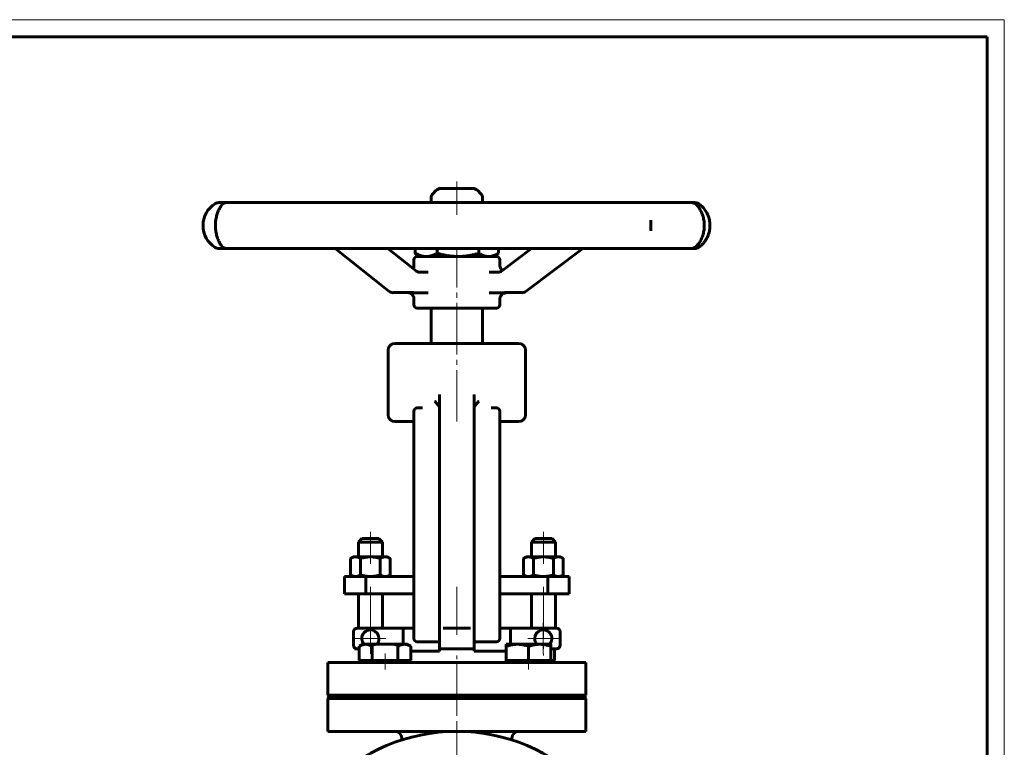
# Model space of a CAD drawing. Header units: millimetres. Extents: x 0 to 594, y 0 to 420.
# Tile 4 of 4: x 308 to 594, y 209 to 420. Entities that reach past the tile are written whole.
import ezdxf

# ---------------------------------------------------------------- set-up
doc = ezdxf.new("R2010")
doc.units = ezdxf.units.MM
for name, pattern in [('K5LT-1', [0]), ('K5LT_AXLED', [19.5, 15, -1.5, 1.5, -1.5]), ('K5LT_BASIC', [0]), ('K5LT_THIN', [0])]:
    doc.linetypes.add(name, pattern=pattern)
doc.layers.add('Системный слой (1)', color=251, linetype='Continuous', true_color=0x6c6c6c)

# ---------------------------------------------------------------- blocks, each defined once
blk = doc.blocks.new('U16')
at = {"layer": 'Системный слой (1)', "color": 143, "linetype": 'K5LT_BASIC', "lineweight": 60, "true_color": 0x33acca}
for p, q in [((422.24, 347.65), (422.33, 347.86)), ((422.33, 347.86), (422.37, 348)), ((422.37, 348), (422.37, 348.05))]:
    blk.add_line(p, q, dxfattribs=at)
blk = doc.blocks.new('U17')
at = {"layer": 'Системный слой (1)', "color": 143, "linetype": 'K5LT_BASIC', "lineweight": 60, "true_color": 0x33acca}
for p, q in [((446.77, 351.99), (446.84, 352.03)), ((446.84, 352.03), (446.91, 352.08)), ((446.91, 352.08), (446.99, 352.12)), ((444.14, 351.18), (444.99, 351.27)), ((444.99, 351.27), (445.85, 351.54)), ((445.85, 351.54), (446.77, 351.99))]:
    blk.add_line(p, q, dxfattribs=at)
blk = doc.blocks.new('U18')
at = {"layer": 'Системный слой (1)', "color": 143, "linetype": 'K5LT_BASIC', "lineweight": 60, "true_color": 0x33acca}
for start, end in [(0, 222.8436), (317.1564, 0)]:
    blk.add_arc((409.74, 240.18), 2.5, start, end, dxfattribs=at)
blk = doc.blocks.new('U19')
at = {"layer": 'Системный слой (1)', "color": 143, "linetype": 'K5LT_BASIC', "lineweight": 60, "true_color": 0x33acca}
for p, q in [((422.37, 348.02), (422.37, 350.18)), ((422.37, 337.18), (422.37, 339.33))]:
    blk.add_line(p, q, dxfattribs=at)
blk = doc.blocks.new('U20')
at = {"layer": 'Системный слой (1)', "color": 143, "linetype": 'K5LT_BASIC', "lineweight": 60, "true_color": 0x33acca}
for p, q in [((435.08, 370.93), (430.2, 370.93)), ((439.54, 370.93), (435.08, 370.93))]:
    blk.add_line(p, q, dxfattribs=at)
blk = doc.blocks.new('U21')
at = {"layer": 'Системный слой (1)', "color": 143, "linetype": 'K5LT_BASIC', "lineweight": 60, "true_color": 0x33acca}
for p, q in [((447.42, 348.13), (447.37, 348.51)), ((447.66, 347.57), (447.42, 348.13)), ((448.1, 347.09), (447.66, 347.57))]:
    blk.add_line(p, q, dxfattribs=at)
blk = doc.blocks.new('U22')
at = {"layer": 'Системный слой (1)', "color": 143, "linetype": 'K5LT_BASIC', "lineweight": 60, "true_color": 0x33acca}
for p, q in [((448.74, 340.67), (449.31, 340.67)), ((449.31, 340.67), (453.81, 340.67))]:
    blk.add_line(p, q, dxfattribs=at)
blk = doc.blocks.new('U23')
at = {"layer": 'Системный слой (1)', "color": 143, "linetype": 'K5LT_BASIC', "lineweight": 60, "true_color": 0x33acca}
for p, q in [((447.37, 348.49), (447.37, 350.18)), ((447.37, 337.18), (447.37, 338.84))]:
    blk.add_line(p, q, dxfattribs=at)
blk = doc.blocks.new('U24')
at = {"layer": 'Системный слой (1)', "color": 143, "linetype": 'K5LT_BASIC', "lineweight": 60, "true_color": 0x33acca}
for p, q in [((420.6, 340.67), (420.6, 340.67)), ((420.6, 340.67), (421.58, 340.39)), ((421.58, 340.39), (422.23, 339.7)), ((422.23, 339.7), (422.38, 339.28))]:
    blk.add_line(p, q, dxfattribs=at)
blk = doc.blocks.new('U25')
at = {"layer": 'Системный слой (1)', "color": 143, "linetype": 'K5LT_BASIC', "lineweight": 60, "true_color": 0x33acca}
for p, q in [((446.65, 307.14), (446.75, 307.11)), ((446.75, 307.11), (446.84, 307.07)), ((446.84, 307.07), (446.93, 307.01))]:
    blk.add_line(p, q, dxfattribs=at)
blk = doc.blocks.new('U26')
at = {"layer": 'Системный слой (1)', "color": 143, "linetype": 'K5LT_BASIC', "lineweight": 60, "true_color": 0x33acca}
for p, q in [((416.34, 340.67), (420.6, 340.67)), ((420.6, 340.67), (422.26, 340.67))]:
    blk.add_line(p, q, dxfattribs=at)
blk = doc.blocks.new('U27')
at = {"layer": 'Системный слой (1)', "color": 143, "linetype": 'K5LT_BASIC', "lineweight": 60, "true_color": 0x33acca}
for start, end in [(317.1564, 180), (180, 222.8436)]:
    blk.add_arc((460, 240.18), 2.5, start, end, dxfattribs=at)
blk = doc.blocks.new('U28')
at = {"layer": 'Системный слой (1)', "color": 143, "linetype": 'K5LT_BASIC', "lineweight": 60, "true_color": 0x33acca}
for p, q in [((397.37, 223.68), (434.87, 223.68)), ((434.87, 223.68), (472.37, 223.68))]:
    blk.add_line(p, q, dxfattribs=at)
blk = doc.blocks.new('U30')
at = {"layer": 'Системный слой (1)', "color": 143, "linetype": 'K5LT_BASIC', "lineweight": 60, "true_color": 0x33acca}
for p, q in [((397.37, 213.18), (434.87, 213.18)), ((434.87, 213.18), (472.37, 213.18))]:
    blk.add_line(p, q, dxfattribs=at)
blk = doc.blocks.new('U32')
at = {"layer": 'Системный слой (1)', "color": 143, "linetype": 'K5LT_BASIC', "lineweight": 60, "true_color": 0x33acca}
for p, q in [((397.37, 233.18), (434.87, 233.18)), ((434.87, 233.18), (472.37, 233.18))]:
    blk.add_line(p, q, dxfattribs=at)
blk = doc.blocks.new('U33')
at = {"layer": 'Системный слой (1)', "color": 143, "linetype": 'K5LT_BASIC', "lineweight": 60, "true_color": 0x33acca}
for p, q in [((397.87, 223.18), (434.87, 223.18)), ((434.87, 223.18), (471.87, 223.18))]:
    blk.add_line(p, q, dxfattribs=at)
blk = doc.blocks.new('U35')
at = {"layer": 'Системный слой (1)', "color": 143, "linetype": 'K5LT_BASIC', "lineweight": 60, "true_color": 0x33acca}
for p, q in [((397.37, 222.68), (434.87, 222.68)), ((434.87, 222.68), (472.37, 222.68))]:
    blk.add_line(p, q, dxfattribs=at)
blk = doc.blocks.new('U36')
at = {"layer": 'Системный слой (1)', "color": 30, "linetype": 'K5LT_AXLED', "lineweight": 18, "true_color": 0xff8000}
for q in [(409.74, 244.68), (405.24, 240.18), (414.24, 240.18), (409.74, 235.68)]:
    blk.add_line((409.74, 240.18), q, dxfattribs=at)
blk = doc.blocks.new('U37')
at = {"layer": 'Системный слой (1)', "color": 30, "linetype": 'K5LT_AXLED', "lineweight": 18, "true_color": 0xff8000}
for q in [(434.87, 215.18), (380.37, 160.68), (489.37, 160.68), (434.87, 106.18)]:
    blk.add_line((434.87, 160.68), q, dxfattribs=at)
blk = doc.blocks.new('U38')
at = {"layer": 'Системный слой (1)', "color": 30, "linetype": 'K5LT_AXLED', "lineweight": 18, "true_color": 0xff8000}
for q in [(460, 244.68), (455.5, 240.18), (464.5, 240.18), (460, 235.68)]:
    blk.add_line((460, 240.18), q, dxfattribs=at)
blk = doc.blocks.new('U40')
at = {"color": 7, "linetype": 'K5LT_THIN', "lineweight": 18, "true_color": 0xffffff}
for p, q in [((0, 420), (594, 420)), ((594, 420), (594, 0))]:
    blk.add_line(p, q, dxfattribs=at)
at = {"color": 143, "linetype": 'K5LT_BASIC', "lineweight": 60, "true_color": 0x33acca}
for p, q in [((20, 415), (589, 415)), ((589, 415), (589, 5))]:
    blk.add_line(p, q, dxfattribs=at)

msp = doc.modelspace()

# ---------------------------------------------------------------- linework, layer by layer
at = {"layer": 'Системный слой (1)', "color": 30, "linetype": 'K5LT_AXLED', "lineweight": 18, "true_color": 0xff8000}
for p, q in [((434.871, 363.283), (434.871, 372.933)), ((434.871, 303.183), (434.871, 353.183)), ((409.743, 271.183), (409.743, 261.883)), ((460.033, 271.183), (460.033, 261.883)), ((409.743, 255.183), (409.743, 237.183)), ((434.871, 241.183), (434.871, 255.183)), ((460.033, 255.183), (460.033, 235.183)), ((414.011, 231.183), (414.011, 235.783)), ((434.871, 198.183), (434.871, 235.183)), ((455.73, 231.183), (455.73, 235.783))]:
    msp.add_line(p, q, dxfattribs=at)
at = {"layer": 'Системный слой (1)', "color": 143, "linetype": 'K5LT_BASIC', "lineweight": 60, "true_color": 0x33acca}
for p, q in [((428.785, 370.347), (427.956, 369.519)), ((440.956, 370.347), (441.785, 369.519)), ((365.837, 366.838), (365.671, 366.838)), ((368.041, 366.838), (365.837, 366.838)), ((375.972, 366.838), (368.041, 366.838)), ((384.039, 366.838), (375.972, 366.838)), ((399.6, 366.838), (384.039, 366.838)), ((411.682, 366.838), (399.6, 366.838)), ((431.308, 366.838), (411.682, 366.838)), ((427.371, 366.838), (427.371, 368.105)), ((444.637, 366.838), (431.308, 366.838)), ((442.371, 366.838), (442.371, 368.105)), ((463.832, 366.838), (444.637, 366.838)), ((475.355, 366.838), (463.832, 366.838)), ((489.721, 366.838), (475.355, 366.838)), ((496.799, 366.838), (489.721, 366.838)), ((503.045, 366.838), (496.799, 366.838)), ((504.055, 366.838), (503.045, 366.838)), ((491.251, 361.698), (491.251, 361.754)), ((491.251, 358.596), (491.251, 358.646)), ((365.671, 353.518), (365.837, 353.518)), ((365.837, 353.518), (368.041, 353.518)), ((368.041, 353.518), (375.972, 353.518)), ((375.972, 353.518), (384.039, 353.518)), ((384.039, 353.518), (399.6, 353.518)), ((415.092, 341.101), (399.477, 353.518)), ((399.6, 353.518), (411.682, 353.518)), ((411.682, 353.518), (431.308, 353.518)), ((423.166, 346.909), (414.855, 353.518)), ((422.753, 353.518), (422.753, 352.121)), ((429.173, 353.518), (429.173, 352.121)), ((431.308, 353.518), (444.637, 353.518)), ((441.291, 353.518), (441.291, 352.121)), ((444.637, 353.518), (463.832, 353.518)), ((446.988, 353.518), (446.988, 352.121)), ((447.894, 346.94), (456.609, 353.518)), ((455.013, 341.071), (471.503, 353.518)), ((463.832, 353.518), (475.355, 353.518)), ((475.355, 353.518), (489.721, 353.518)), ((489.721, 353.518), (496.799, 353.518)), ((496.799, 353.518), (503.045, 353.518)), ((503.045, 353.518), (504.055, 353.518)), ((424.371, 351.183), (422.975, 351.989)), ((446.371, 351.183), (423.371, 351.183)), ((445.371, 351.183), (446.766, 351.989)), ((423.798, 346.667), (423.797, 346.667)), ((426.527, 346.667), (423.798, 346.667)), ((447.123, 346.667), (444.247, 346.667)), ((447.123, 346.667), (447.123, 346.667)), ((422.26, 340.667), (426.527, 340.667)), ((444.247, 340.667), (448.742, 340.667)), ((423.371, 336.183), (446.371, 336.183)), ((427.371, 325.933), (427.371, 336.183)), ((442.371, 325.933), (442.371, 336.183)), ((414.871, 305.183), (414.871, 323.933)), ((452.871, 325.933), (416.871, 325.933)), ((454.871, 305.183), (454.871, 323.933)), ((429.871, 311.117), (429.871, 303.041)), ((439.871, 307.097), (439.871, 311.117)), ((439.871, 303.041), (439.871, 311.117)), ((424.881, 307.183), (423.371, 307.183)), ((446.371, 307.183), (444.86, 307.183)), ((422.371, 306.183), (422.371, 301.434)), ((447.371, 301.434), (447.371, 306.183)), ((447.371, 305.183), (447.371, 306.183)), ((416.871, 303.183), (420.371, 303.183)), ((420.371, 303.183), (422.371, 303.183)), ((422.371, 301.434), (422.371, 244.952)), ((429.871, 303.041), (429.871, 243.458)), ((439.871, 243.458), (439.871, 303.041)), ((447.371, 303.183), (449.371, 303.183)), ((447.371, 301.434), (447.371, 303.183)), ((447.371, 244.952), (447.371, 301.434)), ((449.371, 303.183), (452.871, 303.183)), ((447.371, 297.474), (447.371, 258.183)), ((407.243, 269.183), (406.243, 268.183)), ((412.243, 269.183), (407.243, 269.183)), ((412.243, 269.183), (413.243, 268.183)), ((457.533, 269.183), (456.533, 268.183)), ((462.533, 269.183), (457.533, 269.183)), ((462.533, 269.183), (463.533, 268.183)), ((406.243, 263.883), (406.243, 268.183)), ((406.243, 268.183), (409.743, 268.183)), ((409.743, 268.183), (413.243, 268.183)), ((413.243, 263.883), (413.243, 268.183)), ((456.533, 268.183), (460.033, 268.183)), ((456.533, 263.883), (456.533, 268.183)), ((460.033, 268.183), (463.533, 268.183)), ((463.533, 263.883), (463.533, 268.183)), ((404.743, 263.883), (403.969, 263.436)), ((403.969, 263.436), (403.969, 258.63)), ((404.743, 263.883), (405.413, 263.883)), ((405.413, 263.883), (409.743, 263.883)), ((406.856, 263.436), (406.856, 258.63)), ((409.743, 263.883), (414.073, 263.883)), ((412.63, 263.436), (412.63, 258.63)), ((414.073, 263.883), (414.743, 263.883)), ((414.743, 263.883), (415.516, 263.436)), ((415.516, 263.436), (415.516, 258.63)), ((455.033, 263.883), (454.259, 263.436)), ((454.259, 263.436), (454.259, 258.63)), ((455.033, 263.883), (455.702, 263.883)), ((455.702, 263.883), (460.033, 263.883)), ((457.146, 263.436), (457.146, 258.63)), ((460.033, 263.883), (464.363, 263.883)), ((462.919, 263.436), (462.919, 258.63)), ((464.363, 263.883), (465.033, 263.883)), ((465.033, 263.883), (465.806, 263.436)), ((465.806, 263.436), (465.806, 258.63)), ((402.243, 253.183), (402.243, 258.183)), ((402.243, 258.183), (408.375, 258.183)), ((404.743, 258.183), (403.969, 258.63)), ((408.375, 253.183), (408.375, 258.183)), ((408.375, 258.183), (422.371, 258.183)), ((414.743, 258.183), (415.516, 258.63)), ((447.371, 258.183), (461.316, 258.183)), ((455.033, 258.183), (454.259, 258.63)), ((461.316, 258.183), (467.533, 258.183)), ((461.316, 253.183), (461.316, 258.183)), ((465.033, 258.183), (465.806, 258.63)), ((467.533, 253.183), (467.533, 258.183)), ((402.243, 253.183), (408.375, 253.183)), ((406.243, 243.183), (406.243, 253.183)), ((408.375, 253.183), (422.371, 253.183)), ((413.243, 243.183), (413.243, 253.183)), ((447.371, 253.183), (461.316, 253.183)), ((456.533, 243.183), (456.533, 253.183)), ((461.316, 253.183), (467.533, 253.183)), ((463.533, 243.183), (463.533, 253.183)), ((422.371, 244.952), (422.371, 240.183)), ((429.871, 243.458), (429.871, 237.183)), ((439.871, 237.183), (439.871, 243.458)), ((447.371, 240.183), (447.371, 244.952)), ((447.371, 243.183), (447.371, 244.952)), ((404.871, 242.183), (404.871, 238.183)), ((419.267, 243.183), (405.871, 243.183)), ((419.267, 243.183), (422.371, 243.183)), ((419.267, 243.183), (419.267, 238.483)), ((430.871, 243.144), (438.871, 243.144)), ((447.371, 243.183), (450.475, 243.183)), ((450.475, 238.483), (450.475, 243.183)), ((463.871, 243.183), (450.475, 243.183)), ((464.871, 238.183), (464.871, 242.183)), ((406.505, 237.903), (407.511, 238.483)), ((406.505, 233.783), (406.505, 237.903)), ((408.382, 238.483), (407.511, 238.483)), ((414.011, 238.483), (408.382, 238.483)), ((410.258, 233.783), (410.258, 237.903)), ((419.64, 238.483), (414.011, 238.483)), ((417.764, 233.783), (417.764, 237.903)), ((420.511, 238.483), (419.64, 238.483)), ((421.517, 237.903), (420.511, 238.483)), ((421.517, 233.783), (421.517, 237.903)), ((423.371, 239.183), (429.871, 239.183)), ((439.871, 239.183), (446.371, 239.183)), ((449.23, 237.903), (449.23, 238.483)), ((452.48, 238.483), (449.23, 238.483)), ((449.23, 233.783), (449.23, 237.903)), ((458.98, 238.483), (452.48, 238.483)), ((455.73, 233.783), (455.73, 237.903)), ((462.23, 238.483), (458.98, 238.483)), ((462.23, 238.483), (462.23, 237.903)), ((462.23, 233.783), (462.23, 237.903)), ((405.243, 237.405), (405.243, 237.183)), ((405.871, 237.183), (405.243, 237.183)), ((405.871, 237.183), (406.505, 237.183)), ((429.871, 236.442), (421.517, 236.442)), ((430.871, 237.183), (429.871, 237.183)), ((429.871, 237.183), (429.871, 236.442)), ((430.871, 237.183), (438.871, 237.183)), ((438.871, 237.183), (439.871, 237.183)), ((439.871, 237.183), (439.871, 236.442)), ((449.23, 236.442), (439.871, 236.442)), ((462.23, 237.183), (463.871, 237.183)), ((463.236, 233.783), (463.236, 237.183)), ((463.871, 237.183), (464.033, 237.183)), ((464.033, 237.183), (464.033, 237.196)), ((397.371, 223.683), (397.371, 233.183)), ((408.382, 233.783), (406.505, 233.783)), ((407.511, 233.183), (407.511, 233.783)), ((410.258, 233.783), (408.382, 233.783)), ((414.011, 233.783), (410.258, 233.783)), ((417.764, 233.783), (414.011, 233.783)), ((419.64, 233.783), (417.764, 233.783)), ((421.517, 233.783), (419.64, 233.783)), ((420.511, 233.183), (420.511, 233.783)), ((452.48, 233.783), (449.23, 233.783)), ((449.23, 233.183), (449.23, 233.783)), ((455.73, 233.783), (452.48, 233.783)), ((458.98, 233.783), (455.73, 233.783)), ((462.23, 233.783), (458.98, 233.783)), ((462.23, 233.183), (462.23, 233.783)), ((463.236, 233.783), (462.23, 233.783)), ((472.371, 223.683), (472.371, 233.183)), ((397.871, 223.183), (397.371, 223.683)), ((471.871, 223.183), (472.371, 223.683)), ((397.371, 222.683), (397.871, 223.183)), ((397.371, 213.183), (397.371, 222.683)), ((472.371, 222.683), (471.871, 223.183)), ((472.371, 213.183), (472.371, 222.683)), ((418.871, 210.686), (418.871, 211.183)), ((450.871, 210.686), (450.871, 211.183))]:
    msp.add_line(p, q, dxfattribs=at)
msp.add_circle((434.871, 160.683), 52.5, dxfattribs=at)
for centre, radius, start, end in [((429.371, 368.105), 2, 135, 180), ((430.199, 368.933), 2, 90, 135), ((439.542, 368.933), 2, 45, 90), ((440.371, 368.105), 2, 0, 45), ((368.593, 360.178), 7.5, 122.09058, 237.90942), ((365.671, 364.838), 2, 90, 122.09058), ((368.041, 364.838), 2, 90, 147.53271), ((503.045, 364.838), 2, 47.8853, 90), ((504.055, 364.838), 2, 57.06665, 90), ((365.671, 355.518), 2, 237.90942, 270), ((368.041, 355.518), 2, 212.46518, 270), ((503.045, 355.518), 2, 270, 312.1147), ((504.055, 355.518), 2, 270, 302.93339), ((423.371, 350.183), 1, 90, 180), ((446.371, 350.183), 1, 0, 90), ((416.337, 342.667), 2, 231.51002, 270), ((453.808, 342.667), 2, 270, 307.05057), ((423.371, 337.183), 1, 180, 270), ((446.371, 337.183), 1, 270, 0), ((416.871, 323.933), 2, 90, 180), ((452.871, 323.933), 2, 0, 90), ((423.371, 306.183), 1, 90, 180), ((423.371, 306.183), 1, 90, 107.82826), ((446.371, 306.183), 1, 0, 90), ((446.371, 306.183), 1, 72.17213, 90), ((416.871, 305.183), 2, 180, 270), ((452.871, 305.183), 2, 270, 0), ((405.871, 242.183), 1, 90, 180), ((463.871, 242.183), 1, 0, 90), ((405.871, 238.183), 1, 180, 270), ((423.371, 240.183), 1, 180, 270), ((446.371, 240.183), 1, 270, 0), ((463.871, 238.183), 1, 270, 0), ((416.871, 211.183), 2, 0, 90), ((452.871, 211.183), 2, 90, 180)]:
    msp.add_arc(centre, radius, start, end, dxfattribs=at)
for centre, major_axis, ratio, start_param, end_param in [((504.055, 364.838), (0, 2), 0.9997841, 5.7230991, 6.2831853), ((504.055, 364.838), (1.097, 1.672), 0.8835228, 0.0005982, 0.0235713), ((368.041, 364.838), (-1.672, 1.098), 0.9515604, 0.0013327, 0.0341545), ((503.045, 364.838), (1.423, 1.405), 0.9325158, 0.0004154, 0.0530212), ((368.041, 355.518), (-1.672, -1.098), 0.9515604, 6.2490349, 6.2818409), ((504.055, 355.518), (0, -2), 0.9997841, 0, 0.5600862), ((504.055, 355.518), (1.097, -1.672), 0.8835228, 6.259614, 6.2825842), ((416.337, 342.667), (-1.245, -1.565), 0.4473504, 0, 0.0000184), ((453.808, 342.667), (-1.205, 1.596), 0.3825502, 3.1415927, 3.1416118)]:
    msp.add_ellipse(centre, major_axis=major_axis, ratio=ratio, start_param=start_param, end_param=end_param, dxfattribs=at)
for points, knots in [([(505.152, 353.846), (505.354, 353.978), (505.564, 354.132), (505.962, 354.464), (506.15, 354.638), (506.509, 355.011), (506.679, 355.206), (506.997, 355.617), (507.145, 355.83), (507.411, 356.261), (507.531, 356.478), (507.75, 356.929), (507.851, 357.162), (508.029, 357.641), (508.108, 357.886), (508.239, 358.378), (508.292, 358.622), (508.371, 359.105), (508.399, 359.343), (508.434, 359.833), (508.441, 360.084), (508.432, 360.589), (508.416, 360.844), (508.361, 361.337), (508.323, 361.575), (508.227, 362.038), (508.168, 362.265), (508.029, 362.724), (507.946, 362.955), (507.759, 363.413), (507.653, 363.639), (507.426, 364.071), (507.304, 364.276), (507.048, 364.667), (506.913, 364.853), (506.631, 365.205), (506.484, 365.371), (506.164, 365.704), (505.99, 365.866), (505.641, 366.162), (505.465, 366.296), (505.247, 366.447), (505.199, 366.479), (505.152, 366.51)], [0, 0, 0, 0, 1.5196618, 1.5196618, 2.8721118, 2.8721118, 4.1236381, 4.1236381, 5.285602, 5.285602, 6.3384979, 6.3384979, 7.3705483, 7.3705483, 8.3881032, 8.3881032, 9.347984, 9.347984, 10.2508569, 10.2508569, 11.1976527, 11.1976527, 12.1544125, 12.1544125, 13.0695647, 13.0695647, 13.974752, 13.974752, 14.9521128, 14.9521128, 15.9777854, 15.9777854, 17.0052785, 17.0052785, 18.048979, 18.048979, 19.1278386, 19.1278386, 20.3786309, 20.3786309, 21.6427687, 21.6427687, 21.9996155, 21.9996155, 21.9996155, 21.9996155]), ([(366.368, 354.423), (366.364, 354.428), (366.361, 354.433), (366.356, 354.44), (366.355, 354.442), (366.298, 354.532), (366.246, 354.611), (366.118, 354.818), (366.045, 354.942), (365.966, 355.085), (365.962, 355.091), (365.901, 355.201), (365.844, 355.31), (365.769, 355.459), (365.753, 355.49), (365.722, 355.554), (365.706, 355.586), (365.659, 355.684), (365.628, 355.752), (365.546, 355.934), (365.496, 356.051), (365.371, 356.362), (365.298, 356.563), (365.164, 356.971), (365.103, 357.176), (364.992, 357.6), (364.941, 357.818), (364.853, 358.261), (364.815, 358.486), (364.757, 358.928), (364.735, 359.144), (364.703, 359.584), (364.694, 359.81), (364.688, 360.268), (364.692, 360.5), (364.713, 360.96), (364.731, 361.188), (364.779, 361.622), (364.808, 361.83), (364.879, 362.246), (364.922, 362.454), (365.019, 362.873), (365.074, 363.082), (365.195, 363.488), (365.26, 363.685), (365.396, 364.061), (365.468, 364.24), (365.621, 364.594), (365.703, 364.767), (365.87, 365.1), (365.956, 365.256), (366.107, 365.52), (366.175, 365.632), (366.273, 365.787), (366.307, 365.84), (366.343, 365.896), (366.348, 365.904), (366.355, 365.914), (366.356, 365.916), (366.361, 365.923), (366.363, 365.927), (366.367, 365.932), (366.367, 365.933), (366.368, 365.933)], [0, 0, 0, 0, 0.0708083, 0.0708083, 0.1037004, 0.1037004, 1.1479875, 1.1479875, 2.295975, 2.295975, 2.351856, 2.351856, 3.2179808, 3.2179808, 3.4439624, 3.4439624, 3.6699441, 3.6699441, 4.1219074, 4.1219074, 4.8441036, 4.8441036, 5.9602079, 5.9602079, 6.9810442, 6.9810442, 7.9908186, 7.9908186, 8.9731773, 8.9731773, 9.8803104, 9.8803104, 10.803541, 10.803541, 11.7597656, 11.7597656, 12.7029871, 12.7029871, 13.5924952, 13.5924952, 14.5276939, 14.5276939, 15.5308321, 15.5308321, 16.5635562, 16.5635562, 17.6109724, 17.6109724, 18.7720042, 18.7720042, 20.0482519, 20.0482519, 21.1472352, 21.1472352, 21.7896714, 21.7896714, 21.8964548, 21.8964548, 21.9293146, 21.9293146, 21.9895996, 21.9895996, 21.9995841, 21.9995841, 21.9995841, 21.9995841]), ([(504.467, 366.243), (504.603, 366.106), (504.747, 365.949), (505.019, 365.618), (505.146, 365.451), (505.394, 365.091), (505.517, 364.898), (505.747, 364.495), (505.855, 364.287), (506.049, 363.867), (506.136, 363.657), (506.297, 363.223), (506.371, 362.998), (506.502, 362.538), (506.56, 362.303), (506.651, 361.853), (506.687, 361.638), (506.744, 361.199), (506.764, 360.976), (506.79, 360.512), (506.795, 360.272), (506.788, 359.792), (506.775, 359.551), (506.734, 359.082), (506.705, 358.854), (506.632, 358.408), (506.588, 358.19), (506.482, 357.749), (506.42, 357.527), (506.28, 357.088), (506.202, 356.872), (506.035, 356.46), (505.947, 356.264), (505.759, 355.885), (505.658, 355.702), (505.443, 355.341), (505.328, 355.167), (505.091, 354.833), (504.97, 354.676), (504.719, 354.377), (504.591, 354.239), (504.471, 354.117), (504.469, 354.115), (504.467, 354.113)], [0, 0, 0, 0, 1.5857297, 1.5857297, 2.9041826, 2.9041826, 4.1806815, 4.1806815, 5.3562685, 5.3562685, 6.4155541, 6.4155541, 7.4564276, 7.4564276, 8.4686622, 8.4686622, 9.3526199, 9.3526199, 10.2476138, 10.2476138, 11.190472, 11.190472, 12.1447408, 12.1447408, 13.0678223, 13.0678223, 13.9839895, 13.9839895, 14.9693094, 14.9693094, 15.9960919, 15.9960919, 17.0216268, 17.0216268, 18.0973806, 18.0973806, 19.2973789, 19.2973789, 20.5765365, 20.5765365, 21.9770385, 21.9770385, 21.9995972, 21.9995972, 21.9995972, 21.9995972]), ([(491.251, 361.698), (491.251, 361.526), (491.251, 361.347), (491.252, 361.06), (491.252, 360.956), (491.253, 360.671), (491.253, 360.49), (491.253, 360.123), (491.253, 359.936), (491.253, 359.674), (491.253, 359.598), (491.253, 359.507), (491.253, 359.493), (491.253, 359.425), (491.253, 359.371), (491.253, 359.287), (491.253, 359.257), (491.252, 359.21), (491.252, 359.193), (491.252, 359.159), (491.252, 359.142), (491.252, 359.108), (491.252, 359.091), (491.252, 359.057), (491.252, 359.041), (491.252, 358.991), (491.252, 358.958), (491.252, 358.83), (491.251, 358.737), (491.251, 358.646)], [0, 0, 0, 0, 3.80042, 3.80042, 5.9358762, 5.9358762, 9.5725688, 9.5725688, 13.3042465, 13.3042465, 14.8580663, 14.8580663, 15.1415737, 15.1415737, 16.2498591, 16.2498591, 16.8752973, 16.8752973, 17.2282506, 17.2282506, 17.581204, 17.581204, 17.9341573, 17.9341573, 18.2871106, 18.2871106, 18.9873261, 18.9873261, 21, 21, 21, 21]), ([(423.166, 346.909), (423.205, 346.878), (423.244, 346.851), (423.305, 346.812), (423.327, 346.799), (423.37, 346.776), (423.391, 346.765), (423.433, 346.746), (423.454, 346.737), (423.51, 346.715), (423.544, 346.704), (423.61, 346.687), (423.643, 346.68), (423.706, 346.671), (423.738, 346.668), (423.779, 346.667), (423.788, 346.667), (423.798, 346.667), (423.798, 346.667), (423.798, 346.667)], [0, 0, 0, 0, 2.7161088, 2.7161088, 4.3284814, 4.3284814, 5.8290867, 5.8290867, 7.4295995, 7.4295995, 10.0472517, 10.0472517, 12.6426602, 12.6426602, 15.2242687, 15.2242687, 15.9991998, 15.9991998, 16, 16, 16, 16]), ([(447.894, 346.94), (447.869, 346.921), (447.843, 346.903), (447.802, 346.876), (447.787, 346.866), (447.748, 346.842), (447.724, 346.829), (447.656, 346.792), (447.612, 346.772), (447.523, 346.736), (447.479, 346.722), (447.391, 346.697), (447.347, 346.688), (447.26, 346.674), (447.217, 346.67), (447.157, 346.667), (447.14, 346.667), (447.123, 346.667), (447.123, 346.667), (447.123, 346.667)], [0, 0, 0, 0, 1.5951107, 1.5951107, 2.5379987, 2.5379987, 4.0045426, 4.0045426, 6.7280882, 6.7280882, 9.4832302, 9.4832302, 12.2180288, 12.2180288, 14.9394875, 14.9394875, 15.9994403, 15.9994403, 16, 16, 16, 16]), ([(447.367, 338.829), (447.367, 338.833), (447.367, 338.838), (447.367, 338.856), (447.368, 338.871), (447.369, 338.896), (447.37, 338.906), (447.371, 338.927), (447.372, 338.937), (447.374, 338.958), (447.375, 338.968), (447.378, 338.997), (447.381, 339.017), (447.39, 339.078), (447.398, 339.124), (447.425, 339.238), (447.445, 339.308), (447.495, 339.45), (447.525, 339.521), (447.595, 339.661), (447.635, 339.729), (447.722, 339.86), (447.77, 339.923), (447.872, 340.042), (447.927, 340.097), (448.047, 340.206), (448.114, 340.259), (448.255, 340.356), (448.329, 340.402), (448.486, 340.483), (448.567, 340.518), (448.734, 340.579), (448.819, 340.604), (448.991, 340.641), (449.077, 340.654), (449.213, 340.665), (449.263, 340.665), (449.313, 340.667), (449.313, 340.667), (449.313, 340.667)], [0, 0, 0, 0, 0.4014791, 0.4014791, 1.2044374, 1.2044374, 1.6356597, 1.6356597, 2.0351067, 2.0351067, 2.3857954, 2.3857954, 2.9896309, 2.9896309, 4.1973019, 4.1973019, 5.8627715, 5.8627715, 7.5080314, 7.5080314, 9.1405532, 9.1405532, 10.7396584, 10.7396584, 12.3067137, 12.3067137, 13.9965797, 13.9965797, 15.7387056, 15.7387056, 17.50832, 17.50832, 19.2737009, 19.2737009, 21.0057125, 21.0057125, 21.9996739, 21.9996739, 22, 22, 22, 22]), ([(428.507, 309.104), (428.509, 309.102), (428.511, 309.1), (428.707, 308.872), (428.894, 308.645), (429.221, 308.223), (429.368, 308.023), (429.618, 307.654), (429.724, 307.481), (429.842, 307.238), (429.871, 307.154), (429.871, 307.097)], [-0.00089084, -0.00089084, -0.00089084, -0.00089084, 0, 0, 0.09144812, 0.09144812, 0.17623906, 0.17623906, 0.26150429, 0.26150429, 0.32351501, 0.32351501, 0.32351501, 0.32351501]), ([(439.871, 307.097), (439.871, 307.154), (439.9, 307.238), (440.017, 307.481), (440.123, 307.654), (440.373, 308.023), (440.52, 308.223), (440.847, 308.645), (441.034, 308.872), (441.23, 309.1), (441.232, 309.102), (441.234, 309.104)], [0.00053436, 0.00053436, 0.00053436, 0.00053436, 0.06204197, 0.06204197, 0.14661528, 0.14661528, 0.23071896, 0.23071896, 0.32142437, 0.32142437, 0.32230796, 0.32230796, 0.32230796, 0.32230796]), ([(408.382, 238.483), (408.267, 238.483), (408.044, 238.469), (407.706, 238.409), (407.412, 238.324), (407.006, 238.171), (406.72, 238.026), (406.505, 237.903)], [0, 0, 0, 0, 1.4474022, 2.7997206, 4.2800738, 5.188369, 8, 8, 8, 8]), ([(410.258, 237.903), (410.124, 237.98), (409.908, 238.095), (409.604, 238.229), (409.366, 238.318), (409.121, 238.39), (408.858, 238.448), (408.605, 238.478), (408.442, 238.483), (408.382, 238.483)], [0, 0, 0, 0, 2.192924, 3.5182583, 4.9042648, 6.009799, 7.4227334, 9.0585836, 10, 10, 10, 10]), ([(419.64, 238.483), (419.525, 238.483), (419.303, 238.469), (418.964, 238.409), (418.67, 238.324), (418.265, 238.171), (417.978, 238.026), (417.764, 237.903)], [0, 0, 0, 0, 1.4474022, 2.7997206, 4.2800738, 5.188369, 8, 8, 8, 8]), ([(421.517, 237.903), (421.383, 237.98), (421.167, 238.095), (420.863, 238.229), (420.624, 238.318), (420.379, 238.39), (420.117, 238.448), (419.864, 238.478), (419.7, 238.483), (419.64, 238.483)], [0, 0, 0, 0, 2.192924, 3.5182583, 4.9042648, 6.009799, 7.4227334, 9.0585836, 10, 10, 10, 10]), ([(452.48, 238.483), (452.281, 238.483), (451.896, 238.469), (451.31, 238.409), (450.801, 238.324), (450.293, 238.213), (449.794, 238.082), (449.421, 237.966), (449.23, 237.903)], [0, 0, 0, 0, 1.6283275, 3.1496857, 4.815083, 5.8369152, 7.3769881, 9, 9, 9, 9]), ([(455.73, 237.903), (455.499, 237.98), (455.124, 238.095), (454.598, 238.229), (454.185, 238.318), (453.76, 238.39), (453.306, 238.448), (452.867, 238.478), (452.584, 238.483), (452.48, 238.483)], [0, 0, 0, 0, 2.192924, 3.5182583, 4.9042648, 6.009799, 7.4227334, 9.0585836, 10, 10, 10, 10]), ([(458.98, 238.483), (458.781, 238.483), (458.396, 238.469), (457.81, 238.409), (457.301, 238.324), (456.793, 238.213), (456.294, 238.082), (455.921, 237.966), (455.73, 237.903)], [0, 0, 0, 0, 1.6283275, 3.1496857, 4.815083, 5.8369152, 7.3769881, 9, 9, 9, 9]), ([(462.23, 237.903), (461.999, 237.98), (461.624, 238.095), (461.098, 238.229), (460.685, 238.318), (460.26, 238.39), (459.806, 238.448), (459.367, 238.478), (459.084, 238.483), (458.98, 238.483)], [0, 0, 0, 0, 2.192924, 3.5182583, 4.9042648, 6.009799, 7.4227334, 9.0585836, 10, 10, 10, 10])]:
    msp.add_open_spline(points, degree=3, knots=knots, dxfattribs=at)
for points, weights in [([(422.753, 352.121), (424.474, 351.183), (425.963, 351.183)], [1, 1.0379548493, 1]), ([(422.975, 351.989), (422.866, 352.052), (422.753, 352.121)], [1.00500171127, 1.00269175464, 1]), ([(425.963, 351.183), (427.453, 351.183), (429.173, 352.121)], [1, 1.0379548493, 1]), ([(429.173, 352.121), (432.42, 351.183), (435.232, 351.183)], [1, 1.0379548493, 1]), ([(435.232, 351.183), (438.044, 351.183), (441.291, 352.121)], [1, 1.0379548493, 1]), ([(441.291, 352.121), (442.817, 351.183), (444.139, 351.183)], [1, 1.0379548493, 1]), ([(405.413, 263.883), (404.743, 263.883), (403.969, 263.436)], [1, 1.0379548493, 1]), ([(406.856, 263.436), (406.083, 263.883), (405.413, 263.883)], [1, 1.0379548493, 1]), ([(409.743, 263.883), (408.403, 263.883), (406.856, 263.436)], [1, 1.0379548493, 1]), ([(412.63, 263.436), (411.083, 263.883), (409.743, 263.883)], [1, 1.0379548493, 1]), ([(414.073, 263.883), (413.403, 263.883), (412.63, 263.436)], [1, 1.0379548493, 1]), ([(415.516, 263.436), (414.743, 263.883), (414.073, 263.883)], [1, 1.0379548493, 1]), ([(455.702, 263.883), (455.033, 263.883), (454.259, 263.436)], [1, 1.0379548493, 1]), ([(457.146, 263.436), (456.372, 263.883), (455.702, 263.883)], [1, 1.0379548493, 1]), ([(460.033, 263.883), (458.693, 263.883), (457.146, 263.436)], [1, 1.0379548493, 1]), ([(462.919, 263.436), (461.372, 263.883), (460.033, 263.883)], [1, 1.0379548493, 1]), ([(464.363, 263.883), (463.693, 263.883), (462.919, 263.436)], [1, 1.0379548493, 1]), ([(465.806, 263.436), (465.033, 263.883), (464.363, 263.883)], [1, 1.0379548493, 1]), ([(403.969, 258.63), (404.743, 258.183), (405.413, 258.183)], [1, 1.0379548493, 1]), ([(405.413, 258.183), (406.083, 258.183), (406.856, 258.63)], [1, 1.0379548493, 1]), ([(406.856, 258.63), (408.403, 258.183), (409.743, 258.183)], [1, 1.0379548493, 1]), ([(409.743, 258.183), (411.083, 258.183), (412.63, 258.63)], [1, 1.0379548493, 1]), ([(412.63, 258.63), (413.403, 258.183), (414.073, 258.183)], [1, 1.0379548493, 1]), ([(414.073, 258.183), (414.743, 258.183), (415.516, 258.63)], [1, 1.0379548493, 1]), ([(454.259, 258.63), (455.033, 258.183), (455.702, 258.183)], [1, 1.0379548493, 1]), ([(455.702, 258.183), (456.372, 258.183), (457.146, 258.63)], [1, 1.0379548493, 1]), ([(457.146, 258.63), (458.693, 258.183), (460.033, 258.183)], [1, 1.0379548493, 1]), ([(460.033, 258.183), (461.372, 258.183), (462.919, 258.63)], [1, 1.0379548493, 1]), ([(462.919, 258.63), (463.693, 258.183), (464.363, 258.183)], [1, 1.0379548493, 1]), ([(464.363, 258.183), (465.033, 258.183), (465.806, 258.63)], [1, 1.0379548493, 1])]:
    msp.add_rational_spline(points, weights, degree=2, dxfattribs=at)
for points in [[(447.367, 348.489), (447.367, 348.509), (447.367, 348.528), (447.366, 348.545)], [(447.366, 338.785), (447.367, 338.802), (447.367, 338.821), (447.367, 338.841)]]:
    msp.add_open_spline(points, degree=3, dxfattribs=at)
at = {"layer": 'Системный слой (1)', "color": 7, "linetype": 'K5LT-1'}
for points, knots in [([(414.011, 238.483), (413.906, 238.483), (413.696, 238.48), (413.381, 238.467), (413.067, 238.445), (412.675, 238.407), (412.205, 238.345), (411.578, 238.234), (410.928, 238.088), (410.463, 237.962), (410.258, 237.903)], [0, 0, 0, 0, 1.8184641, 3.6369281, 5.4553922, 7.2738563, 10.4656914, 13.6575265, 18.3042162, 22, 22, 22, 22]), ([(417.764, 237.903), (417.684, 237.925), (417.477, 237.984), (417.077, 238.089), (416.52, 238.218), (415.937, 238.326), (415.393, 238.402), (415.01, 238.441), (414.703, 238.463), (414.472, 238.474), (414.241, 238.482), (414.088, 238.483), (414.011, 238.483)], [0, 0, 0, 0, 1.432862, 3.7254411, 7.1643098, 11.3382807, 14.0037105, 16.6691403, 18.0018553, 19.3345702, 20.6672851, 22, 22, 22, 22])]:
    msp.add_open_spline(points, degree=3, knots=knots, dxfattribs=at)

# ---------------------------------------------------------------- block references
msp.add_blockref('U40', (0, 0))
at = {"layer": 'Системный слой (1)'}
for name in ['U20', 'U17', 'U19', 'U23', 'U16', 'U21', 'U26', 'U24', 'U22', 'U25', 'U36', 'U38', 'U18', 'U27', 'U32', 'U28', 'U35', 'U33', 'U37', 'U30']:
    msp.add_blockref(name, (0, 0), dxfattribs=at)

doc.saveas('drawing.dxf')
